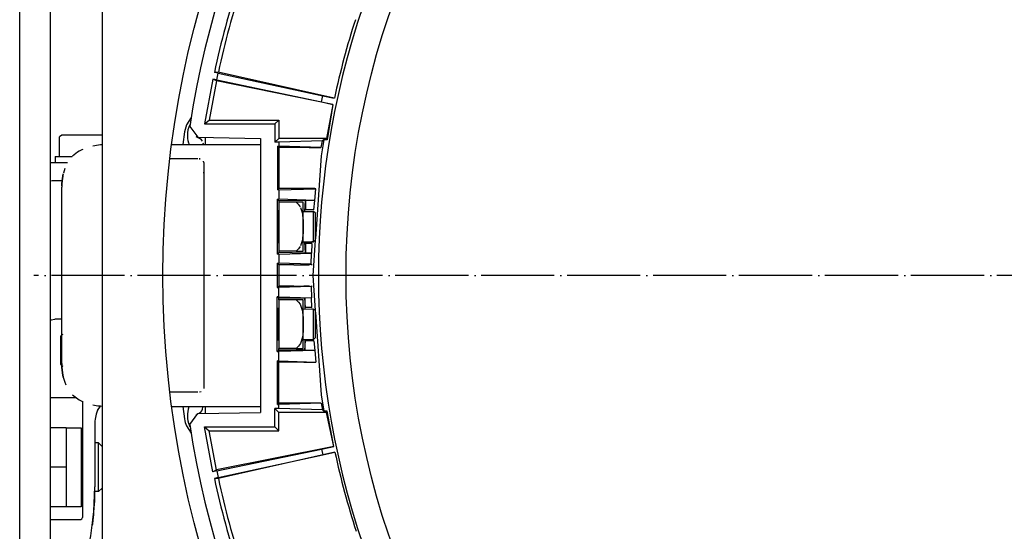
# Model space of a CAD drawing. Header units: millimetres. Extents: x -281 to 286, y -291 to 515.
# Tile 4 of 12: x -183 to -22, y -41 to 43. Entities that reach past the tile are written whole.
import ezdxf

# ---------------------------------------------------------------- set-up
doc = ezdxf.new("R2010")
doc.units = ezdxf.units.MM
doc.linetypes.add('DOT_CENTER', pattern=[14, 12, -1, 0, -1])
doc.layers.add('1', color=7, linetype='Continuous')

msp = doc.modelspace()

# ---------------------------------------------------------------- linework, layer by layer
at = {"color": 7, "linetype": 'Continuous'}
for p, q in [((-169.64, 108.21), (-169.64, -106.32)), ((-183.15, -85.33), (-183.15, 87.31)), ((-178.15, 86.45), (-178.15, -84.55)), ((-150.56, 34.31), (-151.21, 34.26)), ((-150.56, 34.31), (-151.21, 34.26)), ((-150.6, 34.13), (-151.21, 34.26)), ((-150.6, 34.13), (-151.21, 34.26)), ((-150.83, 33.05), (-150.6, 34.13)), ((-150.83, 33.05), (-150.6, 34.13)), ((-150.6, 34.13), (-133.44, 30.42)), ((-150.6, 34.13), (-133.44, 30.42)), ((-131.53, 30.06), (-150.56, 34.31)), ((-131.53, 30.06), (-150.56, 34.31)), ((-151.44, 33.18), (-152.8, 25.82)), ((-151.44, 33.18), (-152.8, 25.82)), ((-150.87, 32.87), (-152.06, 26.45)), ((-150.87, 32.87), (-152.06, 26.45)), ((-150.83, 33.05), (-151.44, 33.18)), ((-150.87, 32.87), (-151.44, 33.18)), ((-150.83, 33.05), (-151.44, 33.18)), ((-150.87, 32.87), (-151.44, 33.18)), ((-131.75, 29.01), (-150.87, 32.87)), ((-131.75, 29.01), (-150.87, 32.87)), ((-150.83, 33.05), (-133.65, 29.47)), ((-150.83, 33.05), (-133.65, 29.47)), ((-133.65, 29.47), (-133.44, 30.42)), ((-133.65, 29.47), (-133.44, 30.42)), ((-133.65, 29.47), (-131.75, 29.01)), ((-133.65, 29.47), (-131.75, 29.01)), ((-133.44, 30.42), (-131.53, 30.06)), ((-133.44, 30.42), (-131.53, 30.06)), ((-131.75, 29.01), (-132.79, 23.45)), ((-131.75, 29.01), (-132.79, 23.45)), ((-131.75, 29.01), (-132.71, 23.22)), ((-131.75, 29.01), (-132.71, 23.22)), ((-155.01, 26.86), (-155.8, 25.67)), ((-152.8, 25.82), (-152.06, 26.45)), ((-152.8, 25.82), (-152.06, 26.45)), ((-152.06, 26.45), (-140.64, 26.45)), ((-152.06, 26.45), (-140.64, 26.45)), ((-141.27, 25.82), (-140.64, 26.45)), ((-141.27, 25.82), (-140.64, 26.45)), ((-140.64, 26.45), (-140.64, 23.45)), ((-140.64, 26.45), (-140.64, 23.45)), ((-156.11, 24.5), (-156.36, 22.45)), ((-155.8, 25.67), (-156.11, 24.5)), ((-155.26, 25.42), (-153.92, 23.63)), ((-155.26, 25.42), (-153.92, 23.63)), ((-152.8, 25.82), (-141.27, 25.82)), ((-152.8, 25.82), (-141.27, 25.82)), ((-141.27, 25.82), (-141.27, 22.82)), ((-141.27, 25.82), (-141.27, 22.82)), ((-176.59, 23.65), (-176.54, 23.78)), ((-176.59, 20.45), (-176.59, 23.65)), ((-176.54, 23.78), (-176.27, 23.95)), ((-172.54, 23.95), (-176.27, 23.95)), ((-169.62, 23.95), (-172.54, 23.95)), ((-153.54, 23.36), (-154.2, 23.69)), ((-153.92, 23.63), (-143.64, 23.45)), ((-153.92, 23.63), (-143.64, 23.45)), ((-153.3, 23.18), (-153.54, 23.36)), ((-153.16, 23.01), (-153.3, 23.18)), ((-153.01, 22.48), (-153.03, 22.66)), ((-152.64, 22.45), (-152.64, 23.61)), ((-152.64, 22.45), (-152.64, 23.61)), ((-143.64, 23.45), (-143.64, -21.55)), ((-143.64, 23.45), (-143.64, -21.55)), ((-140.64, 23.45), (-141.27, 22.82)), ((-140.64, 23.45), (-141.27, 22.82)), ((-140.64, 22.82), (-141.27, 22.82)), ((-140.64, 22.82), (-141.27, 22.82)), ((-132.79, 23.45), (-140.64, 23.45)), ((-132.79, 23.45), (-140.64, 23.45)), ((-133.49, 23.03), (-140.64, 22.82)), ((-133.49, 23.03), (-140.64, 22.82)), ((-140.64, 22.82), (-140.64, 22.16)), ((-140.64, 22.82), (-140.64, 22.16)), ((-133.66, 21.95), (-133.49, 23.03)), ((-133.66, 21.95), (-133.49, 23.03)), ((-133.26, 23.22), (-133.49, 23.03)), ((-133.26, 23.22), (-133.49, 23.03)), ((-132.71, 23.22), (-133.26, 23.22)), ((-132.71, 23.22), (-133.26, 23.22)), ((-132.79, 23.45), (-132.71, 23.22)), ((-132.79, 23.45), (-132.71, 23.22)), ((-173.64, 21.19), (-174.5, 20.53)), ((-173.64, 21.19), (-174.5, 20.53)), ((-173.38, 21.35), (-173.64, 21.19)), ((-173.38, 21.35), (-173.64, 21.19)), ((-172.96, 21.57), (-173.38, 21.35)), ((-172.96, 21.57), (-173.38, 21.35)), ((-172.81, 21.64), (-172.96, 21.57)), ((-172.81, 21.64), (-172.96, 21.57)), ((-170.2, 22.35), (-171.14, 22.19)), ((-170.2, 22.35), (-171.14, 22.19)), ((-169.91, 22.38), (-170.2, 22.35)), ((-169.91, 22.38), (-170.2, 22.35)), ((-169.64, 22.4), (-169.91, 22.38)), ((-169.64, 22.4), (-169.91, 22.38)), ((-158.18, 22.45), (-143.64, 22.45)), ((-158.18, 22.45), (-143.64, 22.45)), ((-140.85, 22.16), (-140.64, 22.16)), ((-140.85, 22.16), (-140.64, 21.95)), ((-140.85, 22.16), (-140.85, 14.99)), ((-140.85, 22.16), (-140.64, 22.16)), ((-140.85, 22.16), (-140.64, 21.95)), ((-140.85, 22.16), (-140.85, 14.99)), ((-133.66, 21.95), (-140.64, 22.16)), ((-133.66, 21.95), (-140.64, 22.16)), ((-135.65, 21.95), (-140.64, 21.95)), ((-140.64, 21.95), (-140.64, 15.2)), ((-135.65, 21.95), (-140.64, 21.95)), ((-140.64, 21.95), (-140.64, 15.2)), ((-135.65, 21.95), (-134.54, 21.94)), ((-135.65, 21.95), (-134.54, 21.94)), ((-134.54, 21.94), (-134.24, 21.94)), ((-134.54, 21.94), (-134.24, 21.94)), ((-134.24, 21.94), (-133.86, 21.93)), ((-134.24, 21.94), (-133.86, 21.93)), ((-133.86, 21.93), (-133.66, 21.95)), ((-133.86, 21.93), (-133.66, 21.95)), ((-177.84, 19.45), (-178.15, 19.44)), ((-175.29, 19.45), (-177.84, 19.45)), ((-177.34, 20.45), (-177.34, 19.45)), ((-177.34, 20.45), (-174.51, 20.45)), ((-153.94, 20.11), (-158.5, 20.11)), ((-153.94, 20.11), (-158.5, 20.11)), ((-153.52, 20.06), (-153.71, 20.09)), ((-153.71, 20.09), (-153.52, 20.06)), ((-152.94, 19.5), (-152.94, 17.76)), ((-152.94, 19.5), (-152.94, 17.76)), ((-133.67, 20.58), (-134.64, 6.96)), ((-133.67, 20.58), (-134.64, 6.96)), ((-175.74, 18.48), (-175.96, 17.76)), ((-175.74, 18.48), (-175.96, 17.76)), ((-152.94, 17.76), (-152.96, 17.89)), ((-152.94, 17.76), (-152.96, 17.89)), ((-177.84, 16.45), (-178.15, 16.42)), ((-176.19, 16.45), (-177.84, 16.45)), ((-176.15, 16.86), (-176.23, 16.03)), ((-176.23, 16.03), (-176.15, 16.86)), ((-176.15, 16.86), (-176.23, 16.03)), ((-176.23, 16.03), (-176.15, 16.86)), ((-176.15, 16.86), (-176.01, 17.62)), ((-176.15, 16.86), (-176.01, 17.62)), ((-176.08, 17.17), (-176.15, 16.86)), ((-176.08, 17.17), (-176.15, 16.86)), ((-176.05, 17.33), (-176.08, 17.17)), ((-176.05, 17.33), (-176.08, 17.17)), ((-176.01, 17.62), (-176.05, 17.33)), ((-176.01, 17.62), (-176.05, 17.33)), ((-152.94, 17.76), (-152.94, -15.86)), ((-152.94, 17.76), (-152.94, -15.86)), ((-176.23, 16.03), (-176.24, 15.63)), ((-176.24, 15.63), (-176.23, 16.03)), ((-176.23, 16.03), (-176.24, 15.63)), ((-176.24, 15.63), (-176.23, 16.03)), ((-176.24, 15.63), (-176.24, 15.41)), ((-176.24, 15.63), (-176.24, 15.41)), ((-176.24, -13.51), (-176.24, 15.41)), ((-176.24, -13.51), (-176.24, 15.41)), ((-140.64, 15.2), (-140.85, 14.99)), ((-140.64, 15.2), (-140.85, 14.99)), ((-140.64, 14.99), (-140.85, 14.99)), ((-140.64, 14.99), (-140.85, 14.99)), ((-136.51, 15.2), (-140.64, 15.2)), ((-136.51, 15.2), (-140.64, 15.2)), ((-140.64, 14.99), (-134.56, 15.17)), ((-140.64, 14.99), (-134.56, 15.17)), ((-140.64, 14.99), (-140.64, 13.45)), ((-140.64, 14.99), (-140.64, 13.45)), ((-135.93, 15.2), (-136.51, 15.2)), ((-135.93, 15.2), (-136.51, 15.2)), ((-135.1, 15.21), (-135.93, 15.2)), ((-135.1, 15.21), (-135.93, 15.2)), ((-134.72, 15.22), (-135.1, 15.21)), ((-134.72, 15.22), (-135.1, 15.21)), ((-134.75, 13.27), (-134.56, 15.17)), ((-134.75, 13.27), (-134.56, 15.17)), ((-134.56, 15.17), (-134.72, 15.22)), ((-134.56, 15.17), (-134.72, 15.22)), ((-140.89, 13.45), (-140.64, 13.45)), ((-140.89, 13.45), (-140.64, 13.2)), ((-140.89, 13.45), (-140.89, 4.45)), ((-140.89, 13.45), (-140.64, 13.45)), ((-140.89, 13.45), (-140.64, 13.2)), ((-140.89, 13.45), (-140.89, 4.45)), ((-134.75, 13.27), (-140.64, 13.45)), ((-134.75, 13.27), (-140.64, 13.45)), ((-136.27, 13.27), (-140.64, 13.2)), ((-136.27, 13.27), (-140.64, 13.2)), ((-140.64, 13.2), (-140.64, 12.95)), ((-140.64, 13.2), (-140.64, 12.95)), ((-140.64, 12.95), (-140.64, 4.95)), ((-137.81, 12.95), (-140.64, 12.95)), ((-140.64, 12.95), (-140.64, 4.95)), ((-137.81, 12.95), (-140.64, 12.95)), ((-137.81, 12.95), (-137.46, 12.65)), ((-136.64, 12.95), (-137.81, 12.95)), ((-137.81, 12.95), (-137.46, 12.65)), ((-136.64, 12.95), (-137.81, 12.95)), ((-136.64, 8.95), (-136.64, 12.95)), ((-136.64, 8.95), (-136.64, 12.95)), ((-136.34, 11.45), (-136.27, 13.27)), ((-136.34, 11.45), (-136.27, 13.27)), ((-134.75, 13.27), (-136.27, 13.27)), ((-136.27, 13.27), (-136.27, 11.7)), ((-134.75, 13.27), (-136.27, 13.27)), ((-136.27, 13.27), (-136.27, 11.7)), ((-134.88, 11.7), (-134.75, 13.27)), ((-134.88, 11.7), (-134.75, 13.27)), ((-140.75, 11.21), (-140.74, 11.46)), ((-140.75, 11.21), (-140.74, 11.46)), ((-140.74, 11.46), (-140.73, 11.64)), ((-140.74, 11.46), (-140.73, 11.64)), ((-137.46, 12.65), (-137.15, 12.22)), ((-137.46, 12.65), (-137.15, 12.22)), ((-137.07, 12.07), (-136.89, 11.61)), ((-137.07, 12.07), (-136.89, 11.61)), ((-136.89, 11.61), (-136.77, 11.12)), ((-136.89, 11.61), (-136.77, 11.12)), ((-136.64, 11.45), (-134.94, 11.43)), ((-136.64, 11.45), (-134.94, 11.43)), ((-134.88, 11.7), (-136.27, 11.7)), ((-134.88, 11.7), (-136.27, 11.7)), ((-134.64, 11.15), (-134.94, 11.43)), ((-134.94, 8.51), (-134.94, 11.43)), ((-134.64, 11.15), (-134.94, 11.43)), ((-134.94, 8.51), (-134.94, 11.43)), ((-140.77, 8.37), (-140.76, 9.99)), ((-140.77, 8.37), (-140.76, 9.99)), ((-140.76, 9.99), (-140.75, 10.89)), ((-140.76, 9.99), (-140.75, 10.89)), ((-140.75, 10.89), (-140.75, 11.21)), ((-140.75, 10.89), (-140.75, 11.21)), ((-136.77, 11.12), (-136.73, 10.85)), ((-136.77, 11.12), (-136.73, 10.85)), ((-136.73, 10.85), (-136.68, 10.34)), ((-136.73, 10.85), (-136.68, 10.34)), ((-136.68, 10.34), (-136.66, 10.03)), ((-136.68, 10.34), (-136.66, 10.03)), ((-136.66, 10.03), (-136.65, 9.63)), ((-136.66, 10.03), (-136.65, 9.63)), ((-134.64, 8.36), (-134.64, 11.15)), ((-134.64, 8.36), (-134.64, 11.15)), ((-140.76, 7.24), (-140.77, 8.37)), ((-140.76, 7.24), (-140.77, 8.37)), ((-136.65, 8.27), (-136.66, 7.87)), ((-136.65, 8.27), (-136.66, 7.87)), ((-136.65, 9.63), (-136.65, 9.26)), ((-136.65, 9.63), (-136.65, 9.26)), ((-136.65, 9.26), (-136.64, 8.95)), ((-136.65, 9.26), (-136.64, 8.95)), ((-136.64, 8.95), (-136.65, 8.64)), ((-136.64, 8.95), (-136.65, 8.64)), ((-136.65, 8.64), (-136.65, 8.27)), ((-136.65, 8.64), (-136.65, 8.27)), ((-136.64, 4.95), (-136.64, 8.95)), ((-136.64, 4.95), (-136.64, 8.95)), ((-134.94, 6.45), (-134.94, 8.51)), ((-134.94, 6.45), (-134.94, 8.51)), ((-134.64, 6.75), (-134.64, 8.36)), ((-134.64, 6.75), (-134.64, 8.36)), ((-140.75, 6.69), (-140.76, 7.24)), ((-140.75, 6.69), (-140.76, 7.24)), ((-140.74, 6.41), (-140.75, 6.69)), ((-140.74, 6.41), (-140.75, 6.69)), ((-136.77, 6.8), (-136.89, 6.29)), ((-136.77, 6.8), (-136.89, 6.29)), ((-136.73, 7.05), (-136.77, 6.8)), ((-136.73, 7.05), (-136.77, 6.8)), ((-136.68, 7.56), (-136.73, 7.05)), ((-136.68, 7.56), (-136.73, 7.05)), ((-136.66, 7.87), (-136.68, 7.56)), ((-136.66, 7.87), (-136.68, 7.56)), ((-135.16, 6.55), (-135.18, 6.41)), ((-135.16, 6.55), (-135.18, 6.41)), ((-134.66, 6.73), (-135.07, 0.95)), ((-134.66, 6.73), (-135.07, 0.95)), ((-134.64, 6.75), (-134.94, 6.45)), ((-134.64, 6.75), (-134.94, 6.45)), ((-140.73, 6.25), (-140.74, 6.41)), ((-140.73, 6.25), (-140.74, 6.41)), ((-137.81, 4.95), (-140.64, 4.95)), ((-140.64, 4.95), (-140.64, 4.7)), ((-137.81, 4.95), (-140.64, 4.95)), ((-140.64, 4.95), (-140.64, 4.7)), ((-137.39, 5.32), (-137.81, 4.95)), ((-137.39, 5.32), (-137.81, 4.95)), ((-137.81, 4.95), (-136.64, 4.95)), ((-137.81, 4.95), (-136.64, 4.95)), ((-137.15, 5.68), (-137.39, 5.32)), ((-137.15, 5.68), (-137.39, 5.32)), ((-136.89, 6.29), (-137.07, 5.83)), ((-136.89, 6.29), (-137.07, 5.83)), ((-136.64, 6.45), (-134.94, 6.45)), ((-136.64, 6.45), (-134.94, 6.45)), ((-136.27, 4.62), (-136.34, 6.45)), ((-136.27, 4.62), (-136.34, 6.45)), ((-135.2, 6.2), (-136.27, 6.2)), ((-136.27, 6.2), (-136.27, 4.62)), ((-135.2, 6.2), (-136.27, 6.2)), ((-136.27, 6.2), (-136.27, 4.62)), ((-135.2, 6.2), (-135.25, 4.62)), ((-135.2, 6.2), (-135.25, 4.62)), ((-140.64, 4.7), (-140.89, 4.45)), ((-140.64, 4.7), (-140.89, 4.45)), ((-140.64, 4.45), (-140.89, 4.45)), ((-140.64, 4.45), (-140.89, 4.45)), ((-136.27, 4.62), (-140.64, 4.7)), ((-136.27, 4.62), (-140.64, 4.7)), ((-140.64, 4.45), (-135.25, 4.62)), ((-140.64, 4.45), (-135.25, 4.62)), ((-140.64, 4.45), (-140.64, 2.95)), ((-140.64, 4.45), (-140.64, 2.95)), ((-135.25, 4.62), (-136.27, 4.62)), ((-135.25, 4.62), (-136.27, 4.62)), ((-135.31, 2.79), (-135.25, 4.62)), ((-135.31, 2.79), (-135.25, 4.62)), ((-140.89, 2.95), (-140.64, 2.7)), ((-140.89, 2.95), (-140.64, 2.95)), ((-140.89, 2.95), (-140.89, -1.05)), ((-140.89, 2.95), (-140.64, 2.7)), ((-140.89, 2.95), (-140.64, 2.95)), ((-140.89, 2.95), (-140.89, -1.05)), ((-135.31, 2.79), (-140.64, 2.95)), ((-135.31, 2.79), (-140.64, 2.95)), ((-138.16, 2.7), (-140.64, 2.7)), ((-140.64, 2.7), (-140.64, -0.8)), ((-138.16, 2.7), (-140.64, 2.7)), ((-140.64, 2.7), (-140.64, -0.8)), ((-138.16, 2.7), (-136.52, 2.69)), ((-138.16, 2.7), (-136.52, 2.69)), ((-136.52, 2.69), (-135.69, 2.68)), ((-136.52, 2.69), (-135.69, 2.68)), ((-135.69, 2.68), (-135.31, 2.79)), ((-135.69, 2.68), (-135.31, 2.79)), ((-135.31, 2.79), (-135.17, 2.65)), ((-135.31, 2.79), (-135.17, 2.65)), ((-135.31, 2.79), (-135.17, 2.65)), ((-135.31, 2.79), (-135.17, 2.65)), ((-135.07, 0.95), (-134.66, -4.83)), ((-135.07, 0.95), (-134.66, -4.83)), ((-140.89, -1.05), (-140.64, -0.8)), ((-140.89, -1.05), (-140.64, -0.8)), ((-140.89, -1.05), (-140.64, -1.05)), ((-140.89, -1.05), (-140.64, -1.05)), ((-138.16, -0.8), (-140.64, -0.8)), ((-138.16, -0.8), (-140.64, -0.8)), ((-135.31, -0.89), (-140.64, -1.05)), ((-135.31, -0.89), (-140.64, -1.05)), ((-140.64, -2.55), (-140.64, -1.05)), ((-140.64, -2.55), (-140.64, -1.05)), ((-138.16, -0.8), (-136.52, -0.79)), ((-138.16, -0.8), (-136.52, -0.79)), ((-136.52, -0.79), (-135.69, -0.78)), ((-136.52, -0.79), (-135.69, -0.78)), ((-135.69, -0.78), (-135.31, -0.89)), ((-135.69, -0.78), (-135.31, -0.89)), ((-135.31, -0.89), (-135.17, -0.75)), ((-135.31, -0.89), (-135.17, -0.75)), ((-135.31, -0.89), (-135.17, -0.75)), ((-135.31, -0.89), (-135.17, -0.75)), ((-135.31, -0.89), (-135.27, -2.71)), ((-135.31, -0.89), (-135.27, -2.71)), ((-140.64, -2.8), (-140.89, -2.55)), ((-140.64, -2.55), (-140.89, -2.55)), ((-140.89, -11.55), (-140.89, -2.55)), ((-140.64, -2.8), (-140.89, -2.55)), ((-140.64, -2.55), (-140.89, -2.55)), ((-140.89, -11.55), (-140.89, -2.55)), ((-140.64, -2.55), (-135.27, -2.71)), ((-140.64, -2.55), (-135.27, -2.71)), ((-140.64, -3.05), (-140.64, -2.8)), ((-136.34, -2.8), (-140.64, -2.8)), ((-140.64, -3.05), (-140.64, -2.8)), ((-136.34, -2.8), (-140.64, -2.8)), ((-140.64, -3.05), (-140.64, -11.05)), ((-137.81, -3.05), (-140.64, -3.05)), ((-140.64, -3.05), (-140.64, -11.05)), ((-137.81, -3.05), (-140.64, -3.05)), ((-137.81, -3.05), (-137.39, -3.43)), ((-136.64, -3.05), (-137.81, -3.05)), ((-137.81, -3.05), (-137.39, -3.43)), ((-136.64, -3.05), (-137.81, -3.05)), ((-136.64, -7.05), (-136.64, -3.05)), ((-136.64, -7.05), (-136.64, -3.05)), ((-135.27, -2.71), (-136.34, -2.8)), ((-135.27, -2.71), (-136.34, -2.8)), ((-136.34, -2.8), (-136.34, -4.55)), ((-136.27, -4.3), (-136.34, -2.8)), ((-136.34, -2.8), (-136.34, -4.55)), ((-136.27, -4.3), (-136.34, -2.8)), ((-135.2, -4.3), (-135.27, -2.71)), ((-135.2, -4.3), (-135.27, -2.71)), ((-140.75, -4.79), (-140.76, -5.35)), ((-140.75, -4.79), (-140.76, -5.35)), ((-140.74, -4.51), (-140.75, -4.79)), ((-140.74, -4.51), (-140.75, -4.79)), ((-140.73, -4.36), (-140.74, -4.51)), ((-140.73, -4.36), (-140.74, -4.51)), ((-137.39, -3.43), (-137.15, -3.78)), ((-137.39, -3.43), (-137.15, -3.78)), ((-137.15, -3.78), (-136.77, -4.9)), ((-137.15, -3.78), (-136.77, -4.9)), ((-136.64, -4.55), (-134.94, -4.57)), ((-136.64, -4.55), (-134.94, -4.57)), ((-135.2, -4.3), (-136.27, -4.3)), ((-135.2, -4.3), (-136.27, -4.3)), ((-135.16, -4.65), (-135.18, -4.51)), ((-135.16, -4.65), (-135.18, -4.51)), ((-134.64, -4.85), (-134.94, -4.57)), ((-134.94, -7.49), (-134.94, -4.57)), ((-134.64, -4.85), (-134.94, -4.57)), ((-134.94, -7.49), (-134.94, -4.57)), ((-178.15, -6.48), (-177.97, -6.37)), ((-177.97, -6.37), (-177.39, -6.25)), ((-176.24, -6.25), (-177.39, -6.25)), ((-140.76, -5.35), (-140.77, -6.47)), ((-140.76, -5.35), (-140.77, -6.47)), ((-136.77, -4.9), (-136.73, -5.15)), ((-136.77, -4.9), (-136.73, -5.15)), ((-136.73, -5.15), (-136.66, -5.97)), ((-136.73, -5.15), (-136.66, -5.97)), ((-136.66, -5.97), (-136.65, -6.71)), ((-136.66, -5.97), (-136.65, -6.71)), ((-134.64, -7.64), (-134.64, -4.85)), ((-134.64, -7.64), (-134.64, -4.85)), ((-134.64, -5.07), (-133.67, -18.68)), ((-134.64, -5.07), (-133.67, -18.68)), ((-140.77, -6.47), (-140.76, -8.09)), ((-140.77, -6.47), (-140.76, -8.09)), ((-136.66, -8.07), (-136.71, -8.83)), ((-136.66, -8.07), (-136.71, -8.83)), ((-136.65, -7.39), (-136.66, -8.07)), ((-136.65, -7.39), (-136.66, -8.07)), ((-136.65, -6.71), (-136.64, -7.05)), ((-136.65, -6.71), (-136.64, -7.05)), ((-136.64, -7.05), (-136.65, -7.39)), ((-136.64, -7.05), (-136.65, -7.39)), ((-136.64, -11.05), (-136.64, -7.05)), ((-136.64, -11.05), (-136.64, -7.05)), ((-134.94, -9.55), (-134.94, -7.49)), ((-134.94, -9.55), (-134.94, -7.49)), ((-134.64, -9.25), (-134.64, -7.64)), ((-134.64, -9.25), (-134.64, -7.64)), ((-176.39, -13.65), (-176.39, -9.05)), ((-176.34, -12.05), (-176.34, -8.9)), ((-176.34, -12.05), (-176.34, -8.9)), ((-140.76, -8.09), (-140.75, -8.99)), ((-140.76, -8.09), (-140.75, -8.99)), ((-140.75, -8.99), (-140.75, -9.31)), ((-140.75, -8.99), (-140.75, -9.31)), ((-140.75, -9.31), (-140.74, -9.56)), ((-140.75, -9.31), (-140.74, -9.56)), ((-140.74, -9.56), (-140.73, -9.75)), ((-140.74, -9.56), (-140.73, -9.75)), ((-136.77, -9.2), (-137.1, -10.23)), ((-136.77, -9.2), (-137.1, -10.23)), ((-136.71, -8.83), (-136.77, -9.2)), ((-136.71, -8.83), (-136.77, -9.2)), ((-136.64, -9.55), (-134.94, -9.55)), ((-136.64, -9.55), (-134.94, -9.55)), ((-136.34, -9.55), (-136.34, -11.3)), ((-136.34, -9.55), (-136.34, -11.3)), ((-134.64, -9.25), (-134.94, -9.55)), ((-134.64, -9.25), (-134.94, -9.55)), ((-140.89, -11.55), (-140.64, -11.3)), ((-140.89, -11.55), (-140.64, -11.3)), ((-137.81, -11.05), (-140.64, -11.05)), ((-140.64, -11.3), (-140.64, -11.05)), ((-137.81, -11.05), (-140.64, -11.05)), ((-140.64, -11.3), (-140.64, -11.05)), ((-136.34, -11.3), (-140.64, -11.3)), ((-136.34, -11.3), (-140.64, -11.3)), ((-137.39, -10.68), (-137.81, -11.05)), ((-137.39, -10.68), (-137.81, -11.05)), ((-137.81, -11.05), (-136.64, -11.05)), ((-137.81, -11.05), (-136.64, -11.05)), ((-137.1, -10.23), (-137.39, -10.68)), ((-137.1, -10.23), (-137.39, -10.68)), ((-136.34, -11.3), (-136.27, -9.8)), ((-136.34, -11.3), (-136.27, -9.8)), ((-134.75, -11.38), (-136.34, -11.3)), ((-134.75, -11.38), (-136.34, -11.3)), ((-134.88, -9.8), (-136.27, -9.8)), ((-134.88, -9.8), (-136.27, -9.8)), ((-134.88, -9.8), (-134.75, -11.38)), ((-134.88, -9.8), (-134.75, -11.38)), ((-140.89, -11.55), (-140.64, -11.55)), ((-140.89, -11.55), (-140.64, -11.55)), ((-134.75, -11.38), (-140.64, -11.55)), ((-134.75, -11.38), (-140.64, -11.55)), ((-140.64, -13.09), (-140.64, -11.55)), ((-140.64, -13.09), (-140.64, -11.55)), ((-134.75, -11.38), (-134.56, -13.27)), ((-134.75, -11.38), (-134.56, -13.27)), ((-176.24, -13.51), (-176.24, -13.75)), ((-176.24, -13.51), (-176.24, -13.75)), ((-176.24, -13.75), (-176.23, -14.13)), ((-176.23, -14.13), (-176.24, -13.75)), ((-176.24, -13.75), (-176.23, -14.13)), ((-176.23, -14.13), (-176.24, -13.75)), ((-176.23, -14.13), (-176.14, -15.06)), ((-176.14, -15.06), (-176.23, -14.13)), ((-176.23, -14.13), (-176.14, -15.06)), ((-176.14, -15.06), (-176.23, -14.13)), ((-140.85, -20.26), (-140.85, -13.09)), ((-140.64, -13.09), (-140.85, -13.09)), ((-140.64, -13.3), (-140.85, -13.09)), ((-140.85, -20.26), (-140.85, -13.09)), ((-140.64, -13.09), (-140.85, -13.09)), ((-140.64, -13.3), (-140.85, -13.09)), ((-140.64, -13.09), (-134.56, -13.27)), ((-140.64, -13.09), (-134.56, -13.27)), ((-136.51, -13.3), (-140.64, -13.3)), ((-140.64, -20.05), (-140.64, -13.3)), ((-136.51, -13.3), (-140.64, -13.3)), ((-140.64, -20.05), (-140.64, -13.3)), ((-136.51, -13.3), (-135.4, -13.31)), ((-136.51, -13.3), (-135.4, -13.31)), ((-135.4, -13.31), (-135.1, -13.31)), ((-135.4, -13.31), (-135.1, -13.31)), ((-135.1, -13.31), (-134.72, -13.32)), ((-135.1, -13.31), (-134.72, -13.32)), ((-134.72, -13.32), (-134.56, -13.27)), ((-134.72, -13.32), (-134.56, -13.27)), ((-176.14, -15.06), (-176.01, -15.73)), ((-176.01, -15.73), (-176.14, -15.06)), ((-176.14, -15.06), (-176.01, -15.73)), ((-176.01, -15.73), (-176.14, -15.06)), ((-176.01, -15.73), (-175.74, -16.6)), ((-176.01, -15.73), (-175.74, -16.6)), ((-152.94, -15.86), (-152.96, -16)), ((-152.94, -15.86), (-152.96, -16)), ((-152.94, -15.86), (-152.94, -17.6)), ((-152.94, -15.86), (-152.94, -17.6)), ((-175.74, -16.6), (-175.56, -17.01)), ((-178.15, -19.1), (-173.93, -19.1)), ((-174.5, -18.63), (-174.07, -19.01)), ((-174.5, -18.63), (-174.07, -19.01)), ((-174.07, -19.01), (-173.37, -19.46)), ((-174.07, -19.01), (-173.37, -19.46)), ((-153.94, -18.21), (-158.5, -18.21)), ((-153.94, -18.21), (-158.5, -18.21)), ((-153.63, -18.18), (-153.37, -18.13)), ((-153.63, -18.18), (-153.37, -18.13)), ((-133.67, -18.68), (-133.26, -21.32)), ((-133.67, -18.68), (-133.26, -21.32)), ((-173.37, -19.46), (-172.95, -19.67)), ((-173.37, -19.46), (-172.95, -19.67)), ((-172.95, -19.67), (-172.77, -19.76)), ((-172.95, -19.67), (-172.77, -19.76)), ((-172.84, -19.73), (-172.84, -38.8)), ((-171.13, -20.3), (-170.3, -20.44)), ((-171.13, -20.3), (-170.3, -20.44)), ((-170.39, -21.25), (-169.87, -20.49)), ((-170.3, -20.44), (-169.89, -20.48)), ((-170.3, -20.44), (-169.89, -20.48)), ((-169.89, -20.48), (-169.64, -20.5)), ((-169.89, -20.48), (-169.64, -20.5)), ((-158.18, -20.55), (-143.64, -20.55)), ((-158.18, -20.55), (-143.64, -20.55)), ((-156.36, -20.55), (-156.11, -22.6)), ((-153.14, -21.03), (-153.1, -20.7)), ((-152.64, -21.71), (-152.64, -20.55)), ((-152.64, -21.71), (-152.64, -20.55)), ((-141.27, -23.92), (-141.27, -20.92)), ((-140.64, -21.55), (-141.27, -20.92)), ((-140.64, -20.92), (-141.27, -20.92)), ((-141.27, -23.92), (-141.27, -20.92)), ((-140.64, -21.55), (-141.27, -20.92)), ((-140.64, -20.92), (-141.27, -20.92)), ((-140.85, -20.26), (-140.64, -20.05)), ((-140.85, -20.26), (-140.64, -20.05)), ((-140.85, -20.26), (-140.64, -20.26)), ((-140.85, -20.26), (-140.64, -20.26)), ((-135.65, -20.05), (-140.64, -20.05)), ((-133.66, -20.05), (-140.64, -20.26)), ((-135.65, -20.05), (-140.64, -20.05)), ((-133.66, -20.05), (-140.64, -20.26)), ((-140.64, -20.92), (-140.64, -20.26)), ((-140.64, -20.92), (-140.64, -20.26)), ((-133.49, -21.13), (-140.64, -20.92)), ((-133.49, -21.13), (-140.64, -20.92)), ((-135.07, -20.05), (-135.65, -20.05)), ((-135.07, -20.05), (-135.65, -20.05)), ((-134.24, -20.04), (-135.07, -20.05)), ((-134.24, -20.04), (-135.07, -20.05)), ((-133.86, -20.03), (-134.24, -20.04)), ((-133.86, -20.03), (-134.24, -20.04)), ((-133.66, -20.05), (-133.86, -20.03)), ((-133.66, -20.05), (-133.86, -20.03)), ((-133.66, -20.05), (-133.49, -21.13)), ((-133.66, -20.05), (-133.49, -21.13)), ((-155.26, -23.52), (-153.92, -21.73)), ((-155.26, -23.52), (-153.92, -21.73)), ((-154.22, -21.95), (-154.03, -21.85)), ((-153.92, -21.73), (-143.64, -21.55)), ((-153.92, -21.73), (-143.64, -21.55)), ((-153.83, -21.73), (-153.62, -21.61)), ((-153.62, -21.61), (-153.45, -21.49)), ((-153.45, -21.49), (-153.26, -21.27)), ((-153.26, -21.27), (-153.14, -21.03)), ((-140.64, -24.55), (-140.64, -21.55)), ((-132.79, -21.55), (-140.64, -21.55)), ((-140.64, -24.55), (-140.64, -21.55)), ((-132.79, -21.55), (-140.64, -21.55)), ((-133.26, -21.32), (-133.49, -21.13)), ((-133.26, -21.32), (-133.49, -21.13)), ((-132.71, -21.32), (-133.26, -21.32)), ((-132.71, -21.32), (-133.26, -21.32)), ((-132.79, -21.55), (-132.71, -21.32)), ((-132.79, -21.55), (-132.71, -21.32)), ((-131.63, -27.16), (-132.79, -21.55)), ((-131.63, -27.16), (-132.79, -21.55)), ((-131.63, -27.16), (-132.71, -21.32)), ((-131.63, -27.16), (-132.71, -21.32)), ((-175.54, -24.05), (-178.15, -24.05)), ((-175.54, -24.05), (-173.04, -24.05)), ((-175.54, -24.05), (-175.54, -27.3)), ((-173.04, -24.05), (-173.04, -37.05)), ((-170.84, -23.55), (-170.84, -33.76)), ((-155.8, -23.77), (-155.01, -24.96)), ((-155.2, -23.87), (-155.29, -23.7)), ((-152.8, -23.92), (-152.06, -24.55)), ((-151.44, -31.28), (-152.8, -23.92)), ((-152.8, -23.92), (-141.27, -23.92)), ((-152.8, -23.92), (-152.06, -24.55)), ((-151.44, -31.28), (-152.8, -23.92)), ((-152.8, -23.92), (-141.27, -23.92)), ((-141.27, -23.92), (-140.64, -24.55)), ((-141.27, -23.92), (-140.64, -24.55)), ((-152.06, -24.55), (-140.64, -24.55)), ((-150.87, -30.97), (-152.06, -24.55)), ((-152.06, -24.55), (-140.64, -24.55)), ((-150.87, -30.97), (-152.06, -24.55)), ((-175.54, -27.3), (-175.54, -30.55)), ((-172.84, -26.55), (-173.04, -26.55)), ((-170.21, -26.55), (-170.84, -26.55)), ((-170.21, -26.55), (-169.64, -27.12)), ((-170.21, -30.54), (-170.21, -26.55)), ((-131.63, -27.16), (-150.87, -30.97)), ((-131.63, -27.16), (-150.87, -30.97)), ((-133.65, -27.57), (-131.63, -27.16)), ((-133.65, -27.57), (-131.63, -27.16)), ((-150.83, -31.16), (-133.65, -27.57)), ((-150.83, -31.16), (-133.65, -27.57)), ((-150.6, -32.23), (-133.44, -28.52)), ((-150.6, -32.23), (-133.44, -28.52)), ((-131.43, -28.07), (-150.56, -32.41)), ((-131.43, -28.07), (-150.56, -32.41)), ((-133.65, -27.57), (-133.44, -28.52)), ((-133.65, -27.57), (-133.44, -28.52)), ((-133.44, -28.52), (-131.43, -28.07)), ((-133.44, -28.52), (-131.43, -28.07)), ((-175.54, -30.55), (-178.15, -30.55)), ((-175.54, -30.55), (-175.54, -33.8)), ((-170.21, -34.55), (-170.21, -30.54)), ((-150.87, -30.97), (-151.44, -31.28)), ((-150.87, -30.97), (-151.44, -31.28)), ((-150.83, -31.16), (-151.44, -31.28)), ((-150.83, -31.16), (-151.44, -31.28)), ((-150.6, -32.23), (-151.21, -32.37)), ((-150.6, -32.23), (-151.21, -32.37)), ((-150.83, -31.16), (-150.6, -32.23)), ((-150.83, -31.16), (-150.6, -32.23)), ((-175.54, -33.8), (-175.54, -37.05)), ((-150.56, -32.41), (-151.21, -32.37)), ((-150.56, -32.41), (-151.21, -32.37)), ((-172.84, -34.55), (-173.04, -34.55)), ((-170.21, -34.55), (-170.9, -34.55)), ((-170.87, -35.24), (-170.9, -36.14)), ((-170.85, -34.55), (-170.87, -35.24)), ((-169.64, -33.98), (-170.21, -34.55)), ((-175.54, -37.05), (-178.15, -37.05)), ((-173.04, -37.05), (-175.54, -37.05)), ((-170.92, -36.58), (-171.01, -37.87)), ((-170.9, -36.14), (-170.92, -36.58)), ((-171.04, -38.22), (-171.11, -38.87)), ((-171.01, -37.87), (-171.04, -38.22)), ((-178.15, -39.1), (-173.14, -39.1)), ((-171.22, -39.88), (-171.24, -40.05)), ((-171.14, -39.15), (-171.22, -39.88)), ((-171.11, -38.87), (-171.14, -39.15))]:
    msp.add_line(p, q, dxfattribs=at)
for radius in [162.5, 132.47]:
    msp.add_circle((2.86, 0.95), radius, dxfattribs=at)
for centre, radius, start, end in [((2.86, 0.95), 160, 98.7958, 171.2042), ((2.86, 0.95), 160, 98.7958, 171.2042), ((2.86, 0.95), 137, 139.0057, 220.9943), ((2.86, 0.95), 157.63, 162.2016, 167.7984), ((2.86, 0.95), 157.63, 162.2016, 167.7984), ((2.86, 0.95), 157, 162.2688, 167.7312), ((2.86, 0.95), 157, 162.2688, 167.7312), ((2.86, 0.95), 137.5, 162.2228, 167.7772), ((2.86, 0.95), 137.5, 162.2228, 167.7772), ((2.86, 0.95), 137.5, 162.2228, 167.7772), ((2.86, 0.95), 137.5, 162.2228, 167.7772), ((-151.64, 23.95), 4, 152.9755, 181.7754), ((-151.64, 23.95), 4, 181.775, 203.3751), ((2.86, 0.95), 137.93, 170.7075, 171.8186), ((2.86, 0.95), 137.93, 170.7075, 171.8186), ((-176.09, -9.05), 0.3, 90, 180), ((-176.09, -13.65), 0.3, 180, 270), ((-151.64, -22.05), 4, 159.2753, 181.7752), ((-164.84, -23.55), 6, 157.4999, 179.9999), ((-151.64, -22.05), 4.5, 187, 202.5), ((-151.64, -22.05), 4, 181.7753, 204.2755), ((2.86, 0.95), 160, 188.7958, 261.2042), ((2.86, 0.95), 160, 188.7958, 261.2042), ((2.86, 0.95), 137.39, 192.1941, 197.8059), ((2.86, 0.95), 137.39, 192.1941, 197.8059), ((2.86, 0.95), 137.39, 192.1941, 197.8059), ((2.86, 0.95), 137.39, 192.1941, 197.8059), ((-220.84, -33.76), 50, 335.2637, 0), ((2.86, 0.95), 157.63, 192.2016, 197.7984), ((2.86, 0.95), 157.63, 192.2016, 197.7984), ((2.86, 0.95), 157, 192.2688, 197.7312), ((2.86, 0.95), 157, 192.2688, 197.7312), ((-173.14, -38.8), 0.3, 270, 0)]:
    msp.add_arc(centre, radius, start, end, dxfattribs=at)
msp.add_spline([(-152.94, 19.5), (-152.95, 19.52), (-152.98, 19.68)], degree=3, dxfattribs=at)
msp.add_spline([(-152.94, 19.5), (-152.95, 19.52), (-152.98, 19.68)], degree=3, dxfattribs=at)
at = {"layer": '1', "color": 2, "linetype": 'DOT_CENTER'}
msp.add_line((186.56, 0.95), (-180.84, 0.95), dxfattribs=at)

doc.saveas('drawing.dxf')
